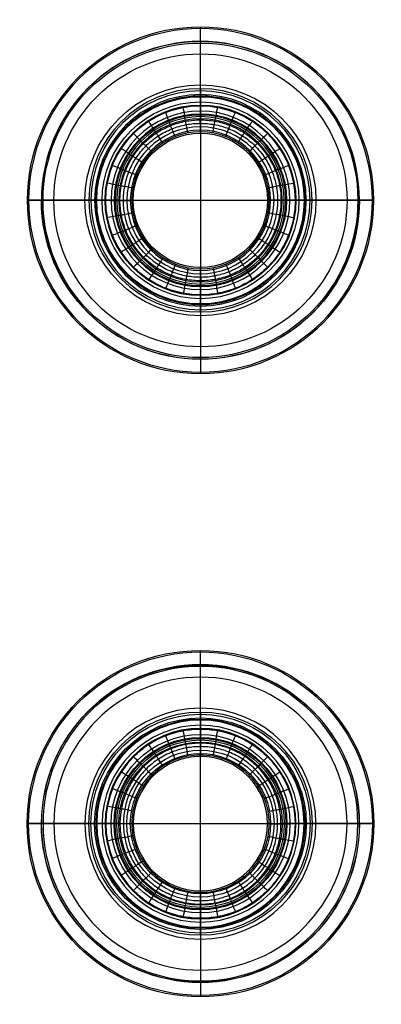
# Model space of a CAD drawing. Header units: millimetres. Extents: x -20 to 23, y -60 to 60.
import ezdxf

# ---------------------------------------------------------------- set-up
doc = ezdxf.new("R2010")
doc.units = ezdxf.units.MM
doc.layers.add('Vase 96', color=18, linetype='Continuous', true_color=0x000000)

msp = doc.modelspace()

# ---------------------------------------------------------------- linework, layer by layer
at = {"layer": 'Vase 96', "extrusion": (1, 0, 0)}
for centre, radius, start, end in [((0.57, 43.22, 1.52), 58.46, 324.8367, 4.5559), ((0.57, 43.22, 1.52), 56.7, 324.8367, 4.5559), ((50.84, 68.77, 1.52), 0.704, 310.9363, 0), ((50.84, 68.77, 1.52), 0.704, 0, 105.0575), ((23.91, 62.25, 1.52), 5.95, 291.2451, 0), ((23.91, 62.25, 1.52), 5.95, 0, 20.1868), ((26.35, 8.64, 1.52), 3.33, 5.3787, 35.1633), ((17.44, 59.87, 1.52), 12.84, 20.1868, 38.2135), ((23.91, 62.25, 1.52), 4.19, 0, 20.1868), ((23.91, 62.25, 1.52), 4.19, 291.2451, 0), ((26.7, 8.89, 1.52), 1.14, 318.4514, 0), ((17.44, 59.87, 1.52), 11.08, 20.1868, 49.0637), ((26.7, 8.89, 1.52), 1.14, 0, 35.1633), ((25.32, 10.11, 1.52), 2.98, 292.8272, 318.4514), ((-6.28, 41.2, 1.52), 43.02, 38.2135, 38.9883), ((24.43, 66.05, 1.52), 3.52, 38.9883, 74.9425), ((26.52, 7.28, 1.52), 0.088, 180, 270), ((26.52, 7.28, 1.52), 0.088, 112.8272, 180), ((30.35, 45.67, 1.52), 11.84, 111.2451, 148.8746), ((30.35, 45.67, 1.52), 13.6, 111.2451, 148.8746), ((28.17, 46.98, 1.52), 9.3, 148.8746, 175.4441), ((28.17, 46.98, 1.52), 11.06, 148.8746, 175.4441), ((-27.86, 29.67, 1.52), 11.06, 328.8746, 355.4441), ((-30.03, 30.98, 1.52), 13.6, 291.2451, 328.8746), ((-27.86, 29.67, 1.52), 9.3, 328.8746, 355.4441), ((-30.03, 30.98, 1.52), 11.84, 291.2451, 328.8746), ((-17.12, 16.78, 1.52), 11.08, 200.1868, 229.0637), ((-24.11, 10.6, 1.52), 3.52, 218.9883, 254.9425), ((-23.59, 14.41, 1.52), 4.19, 111.2451, 180), ((-23.59, 14.41, 1.52), 5.95, 111.2451, 180), ((-26.2, 69.37, 1.52), 0.088, 292.8272, 0), ((-26.2, 69.37, 1.52), 0.088, 0, 90), ((-25, 66.54, 1.52), 2.98, 112.8272, 138.4514), ((6.6, 35.46, 1.52), 43.02, 218.2135, 218.9883), ((-17.12, 16.78, 1.52), 12.84, 200.1868, 218.2135), ((-26.38, 67.76, 1.52), 1.14, 138.4514, 180), ((-26.38, 67.76, 1.52), 1.14, 180, 215.1633), ((-23.59, 14.41, 1.52), 4.19, 180, 200.1868), ((-26.03, 68.01, 1.52), 3.33, 185.3787, 215.1633), ((-23.59, 14.41, 1.52), 5.95, 180, 200.1868), ((-0.25, 33.43, 1.52), 56.7, 144.8367, 184.5559), ((-0.25, 33.43, 1.52), 58.46, 144.8367, 184.5559), ((-50.52, 7.88, 1.52), 0.704, 180, 285.0575), ((-50.52, 7.88, 1.52), 0.704, 130.9363, 180)]:
    msp.add_arc(centre, radius, start, end, dxfattribs=at)
at = {"layer": 'Vase 96'}
for centre, radius, start, end in [((1.52, 38, 43.22), 21.03, 0, 180), ((1.52, 38, 47.86), 20.85, 0, 180), ((1.52, 38, 52.7), 19.29, 0, 180), ((1.52, 38, 43.22), 19.27, 0, 180), ((1.52, 38, 68.77), 13.55, 0, 180), ((1.52, 38, 68.24), 13.3, 0, 180), ((1.52, 38, 69.47), 12.84, 0, 180), ((1.52, 38, 68.27), 10.84, 0, 180), ((1.52, 38, 67.81), 10.47, 0, 180), ((1.52, 38, 9.55), 10.36, 0, 180), ((1.52, 38, 63.69), 10.16, 0, 180), ((1.52, 38, 8.89), 10.16, 0, 180), ((1.52, 38, 62.25), 9.91, 0, 180), ((1.52, 38, 10.56), 8.92, 0, 180), ((1.52, 38, 64.3), 8.51, 0, 180), ((1.52, 38, 8.95), 8.33, 0, 180), ((1.52, 38, 43.22), 21.03, 180, 0), ((1.52, 38, 47.86), 20.85, 180, 0), ((1.52, 38, 43.22), 19.27, 180, 0), ((1.52, 38, 68.77), 13.55, 180, 0), ((1.52, 38, 68.24), 13.3, 180, 0), ((1.52, 38, 69.47), 12.84, 180, 0), ((1.52, 38, 68.27), 10.84, 180, 0), ((1.52, 38, 67.81), 10.47, 180, 0), ((1.52, 38, 9.55), 10.36, 180, 0), ((1.52, 38, 63.69), 10.16, 180, 0), ((1.52, 38, 8.89), 10.16, 180, 0), ((1.52, 38, 62.25), 9.91, 180, 0), ((1.52, 38, 10.56), 8.92, 180, 0), ((1.52, 38, 64.3), 8.51, 180, 0), ((1.52, 38, 8.95), 8.33, 180, 0), ((1.52, -37.68, 23.95), 19.29, 0, 180), ((1.52, -37.68, 28.93), 19.09, 0, 180), ((1.52, -37.68, 24.86), 17.78, 0, 180), ((1.52, -37.68, 18.96), 14.01, 0, 180), ((1.52, -37.68, 7.2), 12.66, 0, 180), ((1.52, -37.68, 7.2), 12.66, 0, 180), ((1.52, -37.68, 20.24), 12.63, 0, 180), ((1.52, -37.68, 18.31), 12.58, 0, 180), ((1.52, -37.68, 19.95), 11.94, 0, 180), ((1.52, -37.68, 69.37), 11.57, 0, 180), ((1.52, -37.68, 69.29), 11.52, 0, 180), ((1.52, -37.68, 69.46), 11.48, 90, 180), ((1.52, -37.68, 68.52), 10.44, 0, 180), ((1.52, -37.68, 14.41), 8.15, 0, 180), ((1.52, -37.68, 28.93), 19.09, 180, 0), ((1.52, -37.68, 24.86), 17.78, 180, 0), ((1.52, -37.68, 18.96), 14.01, 180, 0), ((1.52, -37.68, 7.2), 12.66, 180, 0), ((1.52, -37.68, 7.2), 12.66, 180, 0), ((1.52, -37.68, 20.24), 12.63, 180, 0), ((1.52, -37.68, 18.31), 12.58, 180, 0), ((1.52, -37.68, 19.95), 11.94, 180, 0), ((1.52, -37.68, 69.37), 11.57, 180, 0), ((1.52, -37.68, 69.29), 11.52, 180, 0), ((1.52, -37.68, 69.46), 11.48, 180, 270), ((1.52, -37.68, 68.52), 10.44, 180, 0), ((1.52, -37.68, 14.41), 8.15, 180, 0)]:
    msp.add_arc(centre, radius, start, end, dxfattribs=at)
at = {"layer": 'Vase 96', "extrusion": (-1, 0, 0)}
for centre, radius, start, end in [((-47.83, 46.98, -1.52), 11.06, 148.8746, 175.4441), ((-45.65, 45.67, -1.52), 13.6, 111.2451, 148.8746), ((-47.83, 46.98, -1.52), 9.3, 148.8746, 175.4441), ((-45.65, 45.67, -1.52), 11.84, 111.2451, 148.8746), ((-58.56, 59.87, -1.52), 11.08, 20.1868, 49.0637), ((-51.57, 66.05, -1.52), 3.52, 38.9883, 74.9425), ((-52.09, 62.25, -1.52), 4.19, 291.2451, 0), ((-52.09, 62.25, -1.52), 5.95, 291.2451, 0), ((-49.48, 7.28, -1.52), 0.088, 112.8272, 180), ((-49.48, 7.28, -1.52), 0.088, 180, 270), ((-50.68, 10.11, -1.52), 2.98, 292.8272, 318.4514), ((-82.28, 41.2, -1.52), 43.02, 38.2135, 38.9883), ((-58.56, 59.87, -1.52), 12.84, 20.1868, 38.2135), ((-49.3, 8.89, -1.52), 1.14, 318.4514, 0), ((-49.3, 8.89, -1.52), 1.14, 0, 35.1633), ((-52.09, 62.25, -1.52), 4.19, 0, 20.1868), ((-49.65, 8.64, -1.52), 3.33, 5.3787, 35.1633), ((-52.09, 62.25, -1.52), 5.95, 0, 20.1868), ((-75.43, 43.22, -1.52), 56.7, 324.8367, 4.5559), ((-75.43, 43.22, -1.52), 58.46, 324.8367, 4.5559), ((-25.16, 68.77, -1.52), 0.704, 0, 105.0575), ((-25.16, 68.77, -1.52), 0.704, 310.9363, 0), ((75.11, 33.43, -1.52), 58.46, 144.8367, 184.5559), ((75.11, 33.43, -1.52), 56.7, 144.8367, 184.5559), ((24.84, 7.88, -1.52), 0.704, 130.9363, 180), ((24.84, 7.88, -1.52), 0.704, 180, 285.0575), ((51.77, 14.41, -1.52), 5.95, 180, 200.1868), ((51.77, 14.41, -1.52), 5.95, 111.2451, 180), ((49.33, 68.01, -1.52), 3.33, 185.3787, 215.1633), ((58.24, 16.78, -1.52), 12.84, 200.1868, 218.2135), ((51.77, 14.41, -1.52), 4.19, 111.2451, 180), ((51.77, 14.41, -1.52), 4.19, 180, 200.1868), ((48.98, 67.76, -1.52), 1.14, 138.4514, 180), ((58.24, 16.78, -1.52), 11.08, 200.1868, 229.0637), ((48.98, 67.76, -1.52), 1.14, 180, 215.1633), ((50.36, 66.54, -1.52), 2.98, 112.8272, 138.4514), ((81.96, 35.46, -1.52), 43.02, 218.2135, 218.9883), ((51.25, 10.6, -1.52), 3.52, 218.9883, 254.9425), ((49.16, 69.37, -1.52), 0.088, 0, 90), ((49.16, 69.37, -1.52), 0.088, 292.8272, 0), ((45.33, 30.98, -1.52), 11.84, 291.2451, 328.8746), ((45.33, 30.98, -1.52), 13.6, 291.2451, 328.8746), ((47.51, 29.67, -1.52), 9.3, 328.8746, 355.4441), ((47.51, 29.67, -1.52), 11.06, 328.8746, 355.4441)]:
    msp.add_arc(centre, radius, start, end, dxfattribs=at)
at = {"layer": 'Vase 96', "extrusion": (0, 0, -1)}
for centre, radius, start, end in [((-1.52, 38, -47.72), 19.09, 0, 180), ((-1.52, 38, -51.79), 17.78, 0, 180), ((-1.52, 38, -57.69), 14.01, 0, 180), ((-1.52, 38, -69.45), 12.66, 0, 180), ((-1.52, 38, -69.45), 12.66, 0, 180), ((-1.52, 38, -56.41), 12.63, 0, 180), ((-1.52, 38, -58.35), 12.58, 0, 180), ((-1.52, 38, -56.71), 11.94, 0, 180), ((-1.52, 38, -7.28), 11.57, 0, 180), ((-1.52, 38, -7.36), 11.52, 0, 180), ((-1.52, 38, -7.19), 11.48, 0, 180), ((-1.52, 38, -7.19), 11.48, 0, 90), ((-1.52, 38, -8.14), 10.44, 0, 180), ((-1.52, 38, -62.25), 8.15, 0, 180), ((-1.52, 38, -52.7), 19.29, 180, 0), ((-1.52, 38, -47.72), 19.09, 180, 0), ((-1.52, 38, -51.79), 17.78, 180, 0), ((-1.52, 38, -57.69), 14.01, 180, 0), ((-1.52, 38, -69.45), 12.66, 180, 0), ((-1.52, 38, -69.45), 12.66, 180, 0), ((-1.52, 38, -56.41), 12.63, 180, 0), ((-1.52, 38, -58.35), 12.58, 180, 0), ((-1.52, 38, -56.71), 11.94, 180, 0), ((-1.52, 38, -7.28), 11.57, 180, 0), ((-1.52, 38, -7.36), 11.52, 180, 0), ((-1.52, 38, -7.19), 11.48, 270, 0), ((-1.52, 38, -8.14), 10.44, 180, 0), ((-1.52, 38, -62.25), 8.15, 180, 0), ((-1.52, -37.68, -33.43), 21.03, 0, 180), ((-1.52, -37.68, -28.79), 20.85, 0, 180), ((-1.52, -37.68, -33.43), 19.27, 0, 180), ((-1.52, -37.68, -7.88), 13.55, 0, 180), ((-1.52, -37.68, -8.41), 13.3, 0, 180), ((-1.52, -37.68, -7.18), 12.84, 0, 180), ((-1.52, -37.68, -8.39), 10.84, 0, 180), ((-1.52, -37.68, -8.84), 10.47, 0, 180), ((-1.52, -37.68, -67.1), 10.36, 0, 180), ((-1.52, -37.68, -12.96), 10.16, 0, 180), ((-1.52, -37.68, -67.76), 10.16, 0, 180), ((-1.52, -37.68, -14.41), 9.91, 0, 180), ((-1.52, -37.68, -66.09), 8.92, 0, 180), ((-1.52, -37.68, -12.35), 8.51, 0, 180), ((-1.52, -37.68, -33.43), 21.03, 180, 0), ((-1.52, -37.68, -28.79), 20.85, 180, 0), ((-1.52, -37.68, -23.95), 19.29, 180, 0), ((-1.52, -37.68, -33.43), 19.27, 180, 0), ((-1.52, -37.68, -7.88), 13.55, 180, 0), ((-1.52, -37.68, -8.41), 13.3, 180, 0), ((-1.52, -37.68, -7.18), 12.84, 180, 0), ((-1.52, -37.68, -8.39), 10.84, 180, 0), ((-1.52, -37.68, -8.84), 10.47, 180, 0), ((-1.52, -37.68, -67.1), 10.36, 180, 0), ((-1.52, -37.68, -12.96), 10.16, 180, 0), ((-1.52, -37.68, -67.76), 10.16, 180, 0), ((-1.52, -37.68, -14.41), 9.91, 180, 0), ((-1.52, -37.68, -66.09), 8.92, 180, 0), ((-1.52, -37.68, -12.35), 8.51, 180, 0)]:
    msp.add_arc(centre, radius, start, end, dxfattribs=at)
at = {"layer": 'Vase 96', "extrusion": (0, 1, 0)}
for centre, radius, start, end in [((-38.96, 43.22, 38), 58.46, 324.8367, 4.5559), ((8.3, 46.98, 38), 11.06, 4.5559, 31.1254), ((6.12, 45.67, 38), 13.6, 31.1254, 68.7549), ((11.32, 68.77, 38), 0.704, 360, 105.0575), ((11.32, 68.77, 38), 0.704, 310.9363, 360), ((11.32, 68.77, 38), 0.704, 310.9363, 0), ((12.05, 66.05, 38), 3.52, 105.0575, 141.0117), ((12.57, 62.25, 38), 4.19, 180, 248.7549), ((9.96, 7.28, 38), 0.088, 270, 0), ((9.96, 7.28, 38), 0.088, 0, 67.1728), ((42.76, 41.2, 38), 43.02, 141.0117, 141.7865), ((19.04, 59.87, 38), 12.84, 141.7865, 159.8132), ((9.77, 8.89, 38), 1.14, 180, 221.5486), ((9.77, 8.89, 38), 1.14, 144.8367, 180), ((10.13, 8.64, 38), 3.33, 144.8367, 174.6213), ((-13.17, 8.64, 38), 3.33, 5.3787, 35.1633), ((-22.09, 59.87, 38), 12.84, 20.1868, 38.2135), ((-15.62, 62.25, 38), 4.19, 291.2451, 0), ((-12.82, 8.89, 38), 1.14, 360, 35.1633), ((-12.82, 8.89, 38), 1.14, 318.4514, 360), ((35.91, 43.22, 38), 58.46, 175.4441, 215.1633), ((-45.8, 41.2, 38), 43.02, 38.2135, 38.9883), ((-15.1, 66.05, 38), 3.52, 38.9883, 74.9425), ((-13.01, 7.28, 38), 0.088, 180, 270), ((-13.01, 7.28, 38), 0.088, 112.8272, 180), ((-9.17, 45.67, 38), 13.6, 111.2451, 148.8746), ((-14.37, 68.77, 38), 0.704, 74.9425, 180), ((-14.37, 68.77, 38), 0.704, 180, 229.0637), ((-11.35, 46.98, 38), 11.06, 148.8746, 175.4441), ((-38.96, 33.43, -37.68), 56.7, 355.4441, 35.1633), ((8.3, 29.67, -37.68), 9.3, 328.8746, 355.4441), ((6.12, 30.98, -37.68), 11.84, 291.2451, 328.8746), ((19.04, 16.78, -37.68), 11.08, 200.1868, 229.0637), ((12.57, 14.41, -37.68), 5.95, 111.2451, 180), ((11.15, 66.54, -37.68), 2.98, 112.8272, 138.4514), ((12.57, 14.41, -37.68), 4.19, 180, 200.1868), ((12.57, 14.41, -37.68), 5.95, 180, 200.1868), ((-15.62, 14.41, -37.68), 5.95, 339.8132, 0), ((-15.62, 14.41, -37.68), 5.95, 0, 68.7549), ((35.91, 33.43, -37.68), 56.7, 144.8367, 184.5559), ((-15.62, 14.41, -37.68), 4.19, 339.8132, 360), ((-22.09, 16.78, -37.68), 11.08, 310.9363, 339.8132), ((-14.2, 66.54, -37.68), 2.98, 41.5486, 67.1728), ((-9.17, 30.98, -37.68), 11.84, 211.1254, 248.7549), ((-14.37, 7.88, -37.68), 0.704, 130.9363, 180), ((-11.35, 29.67, -37.68), 9.3, 184.5559, 211.1254)]:
    msp.add_arc(centre, radius, start, end, dxfattribs=at)
at = {"layer": 'Vase 96', "extrusion": (0, -1, 0)}
for centre, radius, start, end in [((38.96, 43.22, -38), 56.7, 175.4441, 215.1633), ((-8.3, 46.98, -38), 9.3, 148.8746, 175.4441), ((-6.12, 45.67, -38), 11.84, 111.2451, 148.8746), ((-19.04, 59.87, -38), 11.08, 20.1868, 49.0637), ((-12.57, 62.25, -38), 5.95, 291.2451, 0), ((-11.15, 10.11, -38), 2.98, 292.8272, 318.4514), ((-12.57, 62.25, -38), 4.19, 360, 20.1868), ((-12.57, 62.25, -38), 5.95, 0, 20.1868), ((15.62, 62.25, -38), 5.95, 180, 248.7549), ((15.62, 62.25, -38), 5.95, 159.8132, 180), ((-35.91, 43.22, -38), 56.7, 324.8367, 4.5559), ((15.62, 62.25, -38), 4.19, 159.8132, 180), ((22.09, 59.87, -38), 11.08, 130.9363, 159.8132), ((14.2, 10.11, -38), 2.98, 221.5486, 247.1728), ((9.17, 45.67, -38), 11.84, 31.1254, 68.7549), ((14.37, 68.77, -38), 0.704, 310.9363, 0), ((11.35, 46.98, -38), 9.3, 4.5559, 31.1254), ((38.96, 33.43, 37.68), 58.46, 144.8367, 184.5559), ((-8.3, 29.67, 37.68), 11.06, 184.5559, 211.1254), ((-6.12, 30.98, 37.68), 13.6, 211.1254, 248.7549), ((-11.32, 7.88, 37.68), 0.704, 180, 285.0575), ((-11.32, 7.88, 37.68), 0.704, 130.9363, 180), ((-11.32, 7.88, 37.68), 0.704, 130.9363, 180), ((-12.05, 10.6, 37.68), 3.52, 285.0575, 321.0117), ((-12.57, 14.41, 37.68), 4.19, 0, 68.7549), ((-9.96, 69.37, 37.68), 0.088, 90, 180), ((-9.96, 69.37, 37.68), 0.088, 180, 247.1728), ((-42.76, 35.46, 37.68), 43.02, 321.0117, 321.7865), ((-19.04, 16.78, 37.68), 12.84, 321.7865, 339.8132), ((-9.77, 67.76, 37.68), 1.14, 0, 41.5486), ((-9.77, 67.76, 37.68), 1.14, 324.8367, 0), ((-10.13, 68.01, 37.68), 3.33, 324.8367, 354.6213), ((13.17, 68.01, 37.68), 3.33, 185.3787, 215.1633), ((22.09, 16.78, 37.68), 12.84, 200.1868, 218.2135), ((15.62, 14.41, 37.68), 4.19, 111.2451, 180), ((12.82, 67.76, 37.68), 1.14, 138.4514, 180), ((12.82, 67.76, 37.68), 1.14, 180, 215.1633), ((-35.91, 33.43, 37.68), 58.46, 355.4441, 35.1633), ((45.8, 35.46, 37.68), 43.02, 218.2135, 218.9883), ((15.1, 10.6, 37.68), 3.52, 218.9883, 254.9425), ((13.01, 69.37, 37.68), 0.088, 0, 90), ((13.01, 69.37, 37.68), 0.088, 292.8272, 0), ((9.17, 30.98, 37.68), 13.6, 291.2451, 328.8746), ((14.37, 7.88, 37.68), 0.704, 254.9425, 0), ((14.37, 7.88, 37.68), 0.704, 0, 49.0637), ((11.35, 29.67, 37.68), 11.06, 328.8746, 355.4441)]:
    msp.add_arc(centre, radius, start, end, dxfattribs=at)
at = {"layer": 'Vase 96'}
for points, knots in [([(14.18, 38, 69.45), (14.18, 50.66, 69.45), (1.52, 50.66, 69.45), (-11.14, 50.66, 69.45), (-11.14, 38, 69.45)], [0, 0, 0, 19.885206, 19.885206, 39.770413, 39.770413, 39.770413]), ([(-11.14, 38, 69.45), (-11.14, 38, 69.45), (1.52, 38, 69.45), (14.18, 38, 69.45), (14.18, 38, 69.45)], [-39.770413, -39.770413, -39.770413, -19.885206, -19.885206, 0, 0, 0]), ([(-11.14, 38, 69.45), (-11.14, 25.34, 69.45), (1.52, 25.34, 69.45), (14.18, 25.34, 69.45), (14.18, 38, 69.45)], [-39.770413, -39.770413, -39.770413, -19.885206, -19.885206, 0, 0, 0]), ([(13.01, 38, 7.19), (13.01, 26.52, 7.19), (1.52, 26.52, 7.19), (-9.96, 26.52, 7.19), (-9.96, 38, 7.19)], [0, 0, 0, 18.038937, 18.038937, 36.077875, 36.077875, 36.077875]), ([(-11.14, -37.68, 7.2), (-11.14, -25.02, 7.2), (1.52, -25.02, 7.2), (14.18, -25.02, 7.2), (14.18, -37.68, 7.2)], [-39.770413, -39.770413, -39.770413, -19.885206, -19.885206, 0, 0, 0]), ([(-11.14, -37.68, 7.2), (-11.14, -37.68, 7.2), (1.52, -37.68, 7.2), (14.18, -37.68, 7.2), (14.18, -37.68, 7.2)], [-39.770413, -39.770413, -39.770413, -19.885206, -19.885206, 0, 0, 0]), ([(14.18, -37.68, 7.2), (14.18, -50.34, 7.2), (1.52, -50.34, 7.2), (-11.14, -50.34, 7.2), (-11.14, -37.68, 7.2)], [0, 0, 0, 19.885206, 19.885206, 39.770413, 39.770413, 39.770413])]:
    msp.add_rational_spline(points, [1, 0.707106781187, 1, 0.707106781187, 1], degree=2, knots=knots, dxfattribs=at)
for points in [[(1.52, 50.66, 69.45), (1.52, 38, 69.45), (1.52, 25.34, 69.45)], [(1.52, -50.34, 7.2), (1.52, -37.68, 7.2), (1.52, -25.02, 7.2)]]:
    msp.add_open_spline(points, degree=2, dxfattribs=at)
for points, knots in [([(0.01, 46.19, 8.95), (-0.02, 46.27, 8.37), (-0.19, 47.15, 7.82), (-0.29, 47.69, 7.53), (-0.44, 48.52, 7.22), (-0.57, 49.29, 7.19)], [0, 0, 0, 0, 1.408752, 2.104795, 3.723295, 3.723295, 3.723295, 3.723295]), ([(1.52, 46.33, 8.95), (1.51, 46.41, 8.37), (1.5, 47.31, 7.82), (1.5, 47.86, 7.53), (1.51, 48.7, 7.22), (1.52, 49.48, 7.19)], [0, 0, 0, 0, 1.408752, 2.104795, 3.723295, 3.723295, 3.723295, 3.723295]), ([(3.04, 46.19, 8.95), (3.04, 46.27, 8.37), (3.19, 47.16, 7.82), (3.29, 47.7, 7.53), (3.46, 48.52, 7.22), (3.61, 49.29, 7.19)], [0, 0, 0, 0, 1.408752, 2.104795, 3.723295, 3.723295, 3.723295, 3.723295]), ([(-1.54, 45.75, 8.95), (-1.58, 45.82, 8.37), (-1.93, 46.65, 7.82), (-2.13, 47.16, 7.53), (-2.43, 47.94, 7.22), (-2.7, 48.68, 7.19)], [0, 0, 0, 0, 1.408752, 2.104795, 3.723295, 3.723295, 3.723295, 3.723295]), ([(4.59, 45.75, 8.95), (4.61, 45.82, 8.37), (4.93, 46.67, 7.82), (5.13, 47.18, 7.53), (5.45, 47.95, 7.22), (5.75, 48.68, 7.19)], [0, 0, 0, 0, 1.408752, 2.104795, 3.723295, 3.723295, 3.723295, 3.723295]), ([(-8.25, 37.98, 7.59), (-8.25, 38.57, 7.59), (-8.14, 39.8, 7.59), (-7.62, 41.62, 7.59), (-6.72, 43.38, 7.59), (-5.45, 44.94, 7.59), (-3.89, 46.21, 7.59), (-2.14, 47.12, 7.59), (-0.32, 47.65, 7.59), (1.5, 47.82, 7.59), (3.32, 47.66, 7.59), (5.15, 47.14, 7.59), (6.9, 46.24, 7.59), (8.46, 44.97, 7.59), (9.74, 43.41, 7.59), (10.65, 41.67, 7.59), (11.18, 39.85, 7.59), (11.29, 38.62, 7.59), (11.29, 38.02, 7.59)], [0, 0, 0, 0, 1.52445, 3.140492, 4.823943, 6.543244, 8.262546, 9.945997, 11.562039, 13.086489, 14.610939, 16.22698, 17.910432, 19.629733, 21.349035, 23.032486, 24.648528, 26.172978, 26.172978, 26.172978, 26.172978]), ([(-7.83, 37.98, 7.81), (-7.83, 38.55, 7.81), (-7.72, 39.72, 7.81), (-7.23, 41.47, 7.81), (-6.36, 43.15, 7.81), (-5.15, 44.64, 7.81), (-3.66, 45.86, 7.81), (-1.99, 46.73, 7.81), (-0.24, 47.24, 7.81), (1.5, 47.4, 7.81), (3.25, 47.25, 7.81), (4.99, 46.75, 7.81), (6.67, 45.89, 7.81), (8.17, 44.68, 7.81), (9.39, 43.18, 7.81), (10.26, 41.51, 7.81), (10.76, 39.77, 7.81), (10.87, 38.59, 7.81), (10.87, 38.02, 7.81)], [0, 0, 0, 0, 1.52445, 3.140492, 4.823943, 6.543244, 8.262546, 9.945997, 11.562039, 13.086489, 14.610939, 16.22698, 17.910432, 19.629733, 21.349035, 23.032486, 24.648528, 26.172978, 26.172978, 26.172978, 26.172978]), ([(-3.04, 44.97, 8.95), (-3.09, 45.03, 8.37), (-3.59, 45.78, 7.82), (-3.89, 46.24, 7.53), (-4.34, 46.95, 7.22), (-4.76, 47.61, 7.19)], [0, 0, 0, 0, 1.408752, 2.104795, 3.723295, 3.723295, 3.723295, 3.723295]), ([(6.08, 44.97, 8.95), (6.12, 45.05, 8.37), (6.6, 45.81, 7.82), (6.9, 46.27, 7.53), (7.37, 46.96, 7.22), (7.81, 47.61, 7.19)], [0, 0, 0, 0, 1.408752, 2.104795, 3.723295, 3.723295, 3.723295, 3.723295]), ([(-4.37, 43.89, 8.95), (-4.43, 43.94, 8.37), (-5.08, 44.57, 7.82), (-5.47, 44.96, 7.53), (-6.05, 45.56, 7.22), (-6.6, 46.12, 7.19)], [0, 0, 0, 0, 1.408752, 2.104795, 3.723295, 3.723295, 3.723295, 3.723295]), ([(7.41, 43.89, 8.95), (7.46, 43.95, 8.37), (8.09, 44.6, 7.82), (8.48, 44.99, 7.53), (9.08, 45.57, 7.22), (9.64, 46.12, 7.19)], [0, 0, 0, 0, 1.408752, 2.104795, 3.723295, 3.723295, 3.723295, 3.723295]), ([(-5.45, 42.56, 8.95), (-5.52, 42.59, 8.37), (-6.28, 43.07, 7.82), (-6.74, 43.38, 7.53), (-7.44, 43.84, 7.22), (-8.09, 44.28, 7.19)], [0, 0, 0, 0, 1.408752, 2.104795, 3.723295, 3.723295, 3.723295, 3.723295]), ([(8.5, 42.56, 8.95), (8.56, 42.61, 8.37), (9.3, 43.12, 7.82), (9.76, 43.41, 7.53), (10.47, 43.87, 7.22), (11.14, 44.28, 7.19)], [0, 0, 0, 0, 1.408752, 2.104795, 3.723295, 3.723295, 3.723295, 3.723295]), ([(-6.22, 41.07, 8.95), (-6.3, 41.08, 8.37), (-7.14, 41.4, 7.82), (-7.65, 41.61, 7.53), (-8.43, 41.93, 7.22), (-9.15, 42.23, 7.19)], [0, 0, 0, 0, 1.408752, 2.104795, 3.723295, 3.723295, 3.723295, 3.723295]), ([(9.27, 41.07, 8.95), (9.34, 41.11, 8.37), (10.17, 41.45, 7.82), (10.68, 41.65, 7.53), (11.47, 41.95, 7.22), (12.2, 42.23, 7.19)], [0, 0, 0, 0, 1.408752, 2.104795, 3.723295, 3.723295, 3.723295, 3.723295]), ([(-6.67, 39.52, 8.95), (-6.75, 39.52, 8.37), (-7.64, 39.67, 7.82), (-8.18, 39.77, 7.53), (-9, 39.93, 7.22), (-9.77, 40.09, 7.19)], [0, 0, 0, 0, 1.408752, 2.104795, 3.723295, 3.723295, 3.723295, 3.723295]), ([(9.72, 39.52, 8.95), (9.79, 39.54, 8.37), (10.67, 39.72, 7.82), (11.21, 39.82, 7.53), (12.04, 39.96, 7.22), (12.82, 40.09, 7.19)], [0, 0, 0, 0, 1.408752, 2.104795, 3.723295, 3.723295, 3.723295, 3.723295]), ([(-9.96, 38, 7.19), (-9.18, 37.99, 7.22), (-8.34, 37.98, 7.53), (-7.79, 37.98, 7.82), (-6.89, 37.99, 8.37), (-6.81, 38, 8.95)], [-3.723295, -3.723295, -3.723295, -3.723295, -2.104795, -1.408752, 0, 0, 0, 0]), ([(11.29, 38.02, 7.59), (11.29, 37.43, 7.59), (11.18, 36.2, 7.59), (10.66, 34.38, 7.59), (9.76, 32.62, 7.59), (8.5, 31.06, 7.59), (6.94, 29.79, 7.59), (5.19, 28.88, 7.59), (3.37, 28.35, 7.59), (1.55, 28.18, 7.59), (-0.28, 28.34, 7.59), (-2.1, 28.86, 7.59), (-3.85, 29.76, 7.59), (-5.42, 31.03, 7.59), (-6.69, 32.59, 7.59), (-7.6, 34.33, 7.59), (-8.13, 36.15, 7.59), (-8.24, 37.38, 7.59), (-8.25, 37.98, 7.59)], [0, 0, 0, 0, 1.52445, 3.140492, 4.823943, 6.543244, 8.262546, 9.945997, 11.562039, 13.086489, 14.610939, 16.22698, 17.910432, 19.629733, 21.349035, 23.032486, 24.648528, 26.172978, 26.172978, 26.172978, 26.172978]), ([(10.87, 38.02, 7.81), (10.88, 37.45, 7.81), (10.77, 36.28, 7.81), (10.27, 34.53, 7.81), (9.41, 32.85, 7.81), (8.2, 31.36, 7.81), (6.71, 30.14, 7.81), (5.03, 29.27, 7.81), (3.29, 28.76, 7.81), (1.55, 28.6, 7.81), (-0.2, 28.75, 7.81), (-1.94, 29.25, 7.81), (-3.62, 30.11, 7.81), (-5.12, 31.32, 7.81), (-6.34, 32.82, 7.81), (-7.21, 34.49, 7.81), (-7.72, 36.23, 7.81), (-7.83, 37.41, 7.81), (-7.83, 37.98, 7.81)], [0, 0, 0, 0, 1.52445, 3.140492, 4.823943, 6.543244, 8.262546, 9.945997, 11.562039, 13.086489, 14.610939, 16.22698, 17.910432, 19.629733, 21.349035, 23.032486, 24.648528, 26.172978, 26.172978, 26.172978, 26.172978]), ([(9.85, 38, 8.95), (9.93, 38.01, 8.37), (10.83, 38.02, 7.82), (11.38, 38.02, 7.53), (12.22, 38.01, 7.22), (13.01, 38, 7.19)], [0, 0, 0, 0, 1.408752, 2.104795, 3.723295, 3.723295, 3.723295, 3.723295]), ([(13.01, 38, 7.19), (12.22, 38.01, 7.22), (11.38, 38.02, 7.53), (10.83, 38.02, 7.82), (9.93, 38.01, 8.37), (9.85, 38, 8.95)], [-3.723295, -3.723295, -3.723295, -3.723295, -2.104795, -1.408752, 0, 0, 0, 0]), ([(-6.67, 36.48, 8.95), (-6.74, 36.46, 8.37), (-7.63, 36.28, 7.82), (-8.17, 36.18, 7.53), (-9, 36.04, 7.22), (-9.77, 35.91, 7.19)], [0, 0, 0, 0, 1.408752, 2.104795, 3.723295, 3.723295, 3.723295, 3.723295]), ([(9.72, 36.48, 8.95), (9.79, 36.48, 8.37), (10.68, 36.33, 7.82), (11.22, 36.23, 7.53), (12.05, 36.07, 7.22), (12.82, 35.91, 7.19)], [0, 0, 0, 0, 1.408752, 2.104795, 3.723295, 3.723295, 3.723295, 3.723295]), ([(-6.22, 34.93, 8.95), (-6.29, 34.89, 8.37), (-7.13, 34.55, 7.82), (-7.64, 34.35, 7.53), (-8.42, 34.05, 7.22), (-9.15, 33.77, 7.19)], [0, 0, 0, 0, 1.408752, 2.104795, 3.723295, 3.723295, 3.723295, 3.723295]), ([(9.27, 34.93, 8.95), (9.35, 34.92, 8.37), (10.19, 34.59, 7.82), (10.7, 34.39, 7.53), (11.48, 34.07, 7.22), (12.2, 33.77, 7.19)], [0, 0, 0, 0, 1.408752, 2.104795, 3.723295, 3.723295, 3.723295, 3.723295]), ([(-5.45, 33.44, 8.95), (-5.51, 33.39, 8.37), (-6.26, 32.88, 7.82), (-6.72, 32.59, 7.53), (-7.43, 32.13, 7.22), (-8.09, 31.72, 7.19)], [0, 0, 0, 0, 1.408752, 2.104795, 3.723295, 3.723295, 3.723295, 3.723295]), ([(8.5, 33.44, 8.95), (8.57, 33.41, 8.37), (9.33, 32.92, 7.82), (9.79, 32.62, 7.53), (10.49, 32.16, 7.22), (11.14, 31.72, 7.19)], [0, 0, 0, 0, 1.408752, 2.104795, 3.723295, 3.723295, 3.723295, 3.723295]), ([(-4.37, 32.11, 8.95), (-4.42, 32.05, 8.37), (-5.04, 31.4, 7.82), (-5.43, 31.01, 7.53), (-6.03, 30.43, 7.22), (-6.6, 29.88, 7.19)], [0, 0, 0, 0, 1.408752, 2.104795, 3.723295, 3.723295, 3.723295, 3.723295]), ([(7.41, 32.11, 8.95), (7.48, 32.06, 8.37), (8.12, 31.43, 7.82), (8.51, 31.04, 7.53), (9.1, 30.44, 7.22), (9.64, 29.88, 7.19)], [0, 0, 0, 0, 1.408752, 2.104795, 3.723295, 3.723295, 3.723295, 3.723295]), ([(-3.04, 31.03, 8.95), (-3.07, 30.95, 8.37), (-3.55, 30.19, 7.82), (-3.85, 29.73, 7.53), (-4.32, 29.04, 7.22), (-4.76, 28.39, 7.19)], [0, 0, 0, 0, 1.408752, 2.104795, 3.723295, 3.723295, 3.723295, 3.723295]), ([(-1.54, 30.25, 8.95), (-1.56, 30.18, 8.37), (-1.88, 29.33, 7.82), (-2.08, 28.82, 7.53), (-2.4, 28.05, 7.22), (-2.7, 27.32, 7.19)], [0, 0, 0, 0, 1.408752, 2.104795, 3.723295, 3.723295, 3.723295, 3.723295]), ([(4.59, 30.25, 8.95), (4.63, 30.18, 8.37), (4.97, 29.35, 7.82), (5.17, 28.84, 7.53), (5.47, 28.06, 7.22), (5.75, 27.32, 7.19)], [0, 0, 0, 0, 1.408752, 2.104795, 3.723295, 3.723295, 3.723295, 3.723295]), ([(6.08, 31.03, 8.95), (6.13, 30.97, 8.37), (6.64, 30.22, 7.82), (6.94, 29.76, 7.53), (7.39, 29.05, 7.22), (7.81, 28.39, 7.19)], [0, 0, 0, 0, 1.408752, 2.104795, 3.723295, 3.723295, 3.723295, 3.723295]), ([(0.01, 29.81, 8.95), (0, 29.73, 8.37), (-0.15, 28.84, 7.82), (-0.25, 28.3, 7.53), (-0.41, 27.48, 7.22), (-0.57, 26.71, 7.19)], [0, 0, 0, 0, 1.408752, 2.104795, 3.723295, 3.723295, 3.723295, 3.723295]), ([(1.52, 29.67, 8.95), (1.53, 29.59, 8.37), (1.55, 28.69, 7.82), (1.55, 28.14, 7.53), (1.54, 27.3, 7.22), (1.52, 26.52, 7.19)], [0, 0, 0, 0, 1.408752, 2.104795, 3.723295, 3.723295, 3.723295, 3.723295]), ([(3.04, 29.81, 8.95), (3.06, 29.73, 8.37), (3.24, 28.85, 7.82), (3.34, 28.31, 7.53), (3.48, 27.48, 7.22), (3.61, 26.71, 7.19)], [0, 0, 0, 0, 1.408752, 2.104795, 3.723295, 3.723295, 3.723295, 3.723295]), ([(-9.96, -37.68, 69.46), (-9.96, -36.98, 69.46), (-9.83, -35.54, 69.46), (-9.21, -33.4, 69.46), (-8.15, -31.34, 69.46), (-6.66, -29.5, 69.46), (-4.82, -28.01, 69.46), (-2.76, -26.94, 69.46), (-0.62, -26.33, 69.46), (1.52, -26.13, 69.46), (3.67, -26.33, 69.46), (5.81, -26.94, 69.46), (7.86, -28.01, 69.46), (9.7, -29.5, 69.46), (11.19, -31.34, 69.46), (12.26, -33.4, 69.46), (12.87, -35.54, 69.46), (13.01, -36.98, 69.46), (13.01, -37.68, 69.46)], [-26.172978, -26.172978, -26.172978, -26.172978, -24.648528, -23.032486, -21.349035, -19.629733, -17.910432, -16.22698, -14.610939, -13.086489, -11.562039, -9.945997, -8.262546, -6.543244, -4.823943, -3.140492, -1.52445, 0, 0, 0, 0]), ([(1.52, -29.35, 67.7), (1.53, -29.27, 68.28), (1.55, -28.37, 68.83), (1.55, -27.82, 69.12), (1.54, -26.98, 69.44), (1.52, -26.2, 69.46)], [0, 0, 0, 0, 1.408752, 2.104795, 3.723295, 3.723295, 3.723295, 3.723295]), ([(-1.54, -29.93, 67.7), (-1.56, -29.86, 68.28), (-1.88, -29.01, 68.83), (-2.08, -28.5, 69.12), (-2.4, -27.73, 69.44), (-2.7, -27, 69.46)], [0, 0, 0, 0, 1.408752, 2.104795, 3.723295, 3.723295, 3.723295, 3.723295]), ([(0.01, -29.49, 67.7), (0, -29.41, 68.28), (-0.15, -28.52, 68.83), (-0.25, -27.98, 69.12), (-0.41, -27.16, 69.44), (-0.57, -26.39, 69.46)], [0, 0, 0, 0, 1.408752, 2.104795, 3.723295, 3.723295, 3.723295, 3.723295]), ([(3.04, -29.49, 67.7), (3.06, -29.41, 68.28), (3.24, -28.53, 68.83), (3.34, -27.99, 69.12), (3.48, -27.16, 69.44), (3.61, -26.39, 69.46)], [0, 0, 0, 0, 1.408752, 2.104795, 3.723295, 3.723295, 3.723295, 3.723295]), ([(4.59, -29.93, 67.7), (4.63, -29.87, 68.28), (4.97, -29.03, 68.83), (5.17, -28.52, 69.12), (5.47, -27.74, 69.44), (5.75, -27, 69.46)], [0, 0, 0, 0, 1.408752, 2.104795, 3.723295, 3.723295, 3.723295, 3.723295]), ([(11.29, -37.7, 69.06), (11.29, -37.11, 69.06), (11.18, -35.88, 69.06), (10.66, -34.06, 69.06), (9.76, -32.3, 69.06), (8.5, -30.74, 69.06), (6.94, -29.47, 69.06), (5.19, -28.56, 69.06), (3.37, -28.03, 69.06), (1.55, -27.86, 69.06), (-0.28, -28.02, 69.06), (-2.1, -28.54, 69.06), (-3.85, -29.44, 69.06), (-5.42, -30.71, 69.06), (-6.69, -32.27, 69.06), (-7.6, -34.02, 69.06), (-8.13, -35.83, 69.06), (-8.24, -37.06, 69.06), (-8.25, -37.66, 69.06)], [0, 0, 0, 0, 1.52445, 3.140492, 4.823943, 6.543244, 8.262546, 9.945997, 11.562039, 13.086489, 14.610939, 16.22698, 17.910432, 19.629733, 21.349035, 23.032486, 24.648528, 26.172978, 26.172978, 26.172978, 26.172978]), ([(10.87, -37.7, 68.85), (10.88, -37.13, 68.85), (10.77, -35.96, 68.85), (10.27, -34.21, 68.85), (9.41, -32.54, 68.85), (8.2, -31.04, 68.85), (6.71, -29.82, 68.85), (5.03, -28.95, 68.85), (3.29, -28.44, 68.85), (1.55, -28.28, 68.85), (-0.2, -28.43, 68.85), (-1.94, -28.93, 68.85), (-3.62, -29.79, 68.85), (-5.12, -31, 68.85), (-6.34, -32.5, 68.85), (-7.21, -34.17, 68.85), (-7.72, -35.91, 68.85), (-7.83, -37.09, 68.85), (-7.83, -37.66, 68.85)], [0, 0, 0, 0, 1.52445, 3.140492, 4.823943, 6.543244, 8.262546, 9.945997, 11.562039, 13.086489, 14.610939, 16.22698, 17.910432, 19.629733, 21.349035, 23.032486, 24.648528, 26.172978, 26.172978, 26.172978, 26.172978]), ([(-3.04, -30.71, 67.7), (-3.07, -30.63, 68.28), (-3.55, -29.87, 68.83), (-3.85, -29.41, 69.12), (-4.32, -28.72, 69.44), (-4.76, -28.07, 69.46)], [0, 0, 0, 0, 1.408752, 2.104795, 3.723295, 3.723295, 3.723295, 3.723295]), ([(6.08, -30.71, 67.7), (6.13, -30.65, 68.28), (6.64, -29.9, 68.83), (6.94, -29.44, 69.12), (7.39, -28.73, 69.44), (7.81, -28.07, 69.46)], [0, 0, 0, 0, 1.408752, 2.104795, 3.723295, 3.723295, 3.723295, 3.723295]), ([(9.85, -37.68, 67.7), (9.85, -37.17, 67.7), (9.76, -36.13, 67.7), (9.31, -34.57, 67.7), (8.54, -33.08, 67.7), (7.46, -31.75, 67.7), (6.12, -30.67, 67.7), (4.63, -29.89, 67.7), (3.08, -29.45, 67.7), (1.52, -29.3, 67.7), (-0.03, -29.45, 67.7), (-1.58, -29.89, 67.7), (-3.08, -30.67, 67.7), (-4.41, -31.75, 67.7), (-5.49, -33.08, 67.7), (-6.27, -34.57, 67.7), (-6.71, -36.13, 67.7), (-6.81, -37.17, 67.7), (-6.81, -37.68, 67.7)], [0, 0, 0, 0, 1.52445, 3.140492, 4.823943, 6.543244, 8.262546, 9.945997, 11.562039, 13.086489, 14.610939, 16.22698, 17.910432, 19.629733, 21.349035, 23.032486, 24.648528, 26.172978, 26.172978, 26.172978, 26.172978]), ([(-4.37, -31.79, 67.7), (-4.42, -31.73, 68.28), (-5.04, -31.08, 68.83), (-5.43, -30.69, 69.12), (-6.03, -30.11, 69.44), (-6.6, -29.56, 69.46)], [0, 0, 0, 0, 1.408752, 2.104795, 3.723295, 3.723295, 3.723295, 3.723295]), ([(7.41, -31.79, 67.7), (7.48, -31.74, 68.28), (8.12, -31.11, 68.83), (8.51, -30.72, 69.12), (9.1, -30.12, 69.44), (9.64, -29.56, 69.46)], [0, 0, 0, 0, 1.408752, 2.104795, 3.723295, 3.723295, 3.723295, 3.723295]), ([(-5.45, -33.12, 67.7), (-5.51, -33.07, 68.28), (-6.26, -32.57, 68.83), (-6.72, -32.27, 69.12), (-7.43, -31.82, 69.44), (-8.09, -31.4, 69.46)], [0, 0, 0, 0, 1.408752, 2.104795, 3.723295, 3.723295, 3.723295, 3.723295]), ([(8.5, -33.12, 67.7), (8.57, -33.09, 68.28), (9.33, -32.61, 68.83), (9.79, -32.3, 69.12), (10.49, -31.84, 69.44), (11.14, -31.4, 69.46)], [0, 0, 0, 0, 1.408752, 2.104795, 3.723295, 3.723295, 3.723295, 3.723295]), ([(-6.22, -34.61, 67.7), (-6.29, -34.57, 68.28), (-7.13, -34.23, 68.83), (-7.64, -34.03, 69.12), (-8.42, -33.73, 69.44), (-9.15, -33.45, 69.46)], [0, 0, 0, 0, 1.408752, 2.104795, 3.723295, 3.723295, 3.723295, 3.723295]), ([(9.27, -34.61, 67.7), (9.35, -34.6, 68.28), (10.19, -34.28, 68.83), (10.7, -34.07, 69.12), (11.48, -33.75, 69.44), (12.2, -33.45, 69.46)], [0, 0, 0, 0, 1.408752, 2.104795, 3.723295, 3.723295, 3.723295, 3.723295]), ([(-6.67, -36.16, 67.7), (-6.74, -36.14, 68.28), (-7.63, -35.96, 68.83), (-8.17, -35.86, 69.12), (-9, -35.72, 69.44), (-9.77, -35.59, 69.46)], [0, 0, 0, 0, 1.408752, 2.104795, 3.723295, 3.723295, 3.723295, 3.723295]), ([(9.72, -36.16, 67.7), (9.79, -36.16, 68.28), (10.68, -36.01, 68.83), (11.22, -35.91, 69.12), (12.05, -35.75, 69.44), (12.82, -35.59, 69.46)], [0, 0, 0, 0, 1.408752, 2.104795, 3.723295, 3.723295, 3.723295, 3.723295]), ([(-9.96, -37.68, 69.46), (-9.18, -37.67, 69.44), (-8.34, -37.66, 69.12), (-7.79, -37.66, 68.83), (-6.89, -37.67, 68.28), (-6.81, -37.68, 67.7)], [-3.723295, -3.723295, -3.723295, -3.723295, -2.104795, -1.408752, 0, 0, 0, 0]), ([(13.01, -37.68, 69.46), (13.01, -38.38, 69.46), (12.87, -39.82, 69.46), (12.26, -41.96, 69.46), (11.19, -44.02, 69.46), (9.7, -45.86, 69.46), (7.86, -47.35, 69.46), (5.81, -48.42, 69.46), (3.67, -49.03, 69.46), (1.52, -49.23, 69.46), (-0.62, -49.03, 69.46), (-2.76, -48.42, 69.46), (-4.82, -47.35, 69.46), (-6.66, -45.86, 69.46), (-8.15, -44.02, 69.46), (-9.21, -41.96, 69.46), (-9.83, -39.82, 69.46), (-9.96, -38.38, 69.46), (-9.96, -37.68, 69.46)], [-26.172978, -26.172978, -26.172978, -26.172978, -24.648528, -23.032486, -21.349035, -19.629733, -17.910432, -16.22698, -14.610939, -13.086489, -11.562039, -9.945997, -8.262546, -6.543244, -4.823943, -3.140492, -1.52445, 0, 0, 0, 0]), ([(-8.25, -37.66, 69.06), (-8.25, -38.25, 69.06), (-8.14, -39.48, 69.06), (-7.62, -41.3, 69.06), (-6.72, -43.06, 69.06), (-5.45, -44.62, 69.06), (-3.89, -45.89, 69.06), (-2.14, -46.8, 69.06), (-0.32, -47.33, 69.06), (1.5, -47.5, 69.06), (3.32, -47.34, 69.06), (5.15, -46.82, 69.06), (6.9, -45.92, 69.06), (8.46, -44.65, 69.06), (9.74, -43.09, 69.06), (10.65, -41.35, 69.06), (11.18, -39.53, 69.06), (11.29, -38.3, 69.06), (11.29, -37.7, 69.06)], [0, 0, 0, 0, 1.52445, 3.140492, 4.823943, 6.543244, 8.262546, 9.945997, 11.562039, 13.086489, 14.610939, 16.22698, 17.910432, 19.629733, 21.349035, 23.032486, 24.648528, 26.172978, 26.172978, 26.172978, 26.172978]), ([(-7.83, -37.66, 68.85), (-7.83, -38.23, 68.85), (-7.72, -39.4, 68.85), (-7.23, -41.15, 68.85), (-6.36, -42.83, 68.85), (-5.15, -44.32, 68.85), (-3.66, -45.54, 68.85), (-1.99, -46.41, 68.85), (-0.24, -46.92, 68.85), (1.5, -47.08, 68.85), (3.25, -46.93, 68.85), (4.99, -46.43, 68.85), (6.67, -45.57, 68.85), (8.17, -44.36, 68.85), (9.39, -42.86, 68.85), (10.26, -41.19, 68.85), (10.76, -39.45, 68.85), (10.87, -38.27, 68.85), (10.87, -37.7, 68.85)], [0, 0, 0, 0, 1.52445, 3.140492, 4.823943, 6.543244, 8.262546, 9.945997, 11.562039, 13.086489, 14.610939, 16.22698, 17.910432, 19.629733, 21.349035, 23.032486, 24.648528, 26.172978, 26.172978, 26.172978, 26.172978]), ([(-6.81, -37.68, 67.7), (-6.81, -38.19, 67.7), (-6.71, -39.24, 67.7), (-6.27, -40.79, 67.7), (-5.49, -42.28, 67.7), (-4.41, -43.61, 67.7), (-3.08, -44.7, 67.7), (-1.58, -45.47, 67.7), (-0.03, -45.92, 67.7), (1.52, -46.06, 67.7), (3.08, -45.92, 67.7), (4.63, -45.47, 67.7), (6.12, -44.7, 67.7), (7.46, -43.61, 67.7), (8.54, -42.28, 67.7), (9.31, -40.79, 67.7), (9.76, -39.24, 67.7), (9.85, -38.19, 67.7), (9.85, -37.68, 67.7)], [0, 0, 0, 0, 1.52445, 3.140492, 4.823943, 6.543244, 8.262546, 9.945997, 11.562039, 13.086489, 14.610939, 16.22698, 17.910432, 19.629733, 21.349035, 23.032486, 24.648528, 26.172978, 26.172978, 26.172978, 26.172978]), ([(9.85, -37.68, 67.7), (9.93, -37.69, 68.28), (10.83, -37.7, 68.83), (11.38, -37.7, 69.12), (12.22, -37.69, 69.44), (13.01, -37.68, 69.46)], [0, 0, 0, 0, 1.408752, 2.104795, 3.723295, 3.723295, 3.723295, 3.723295]), ([(9.85, -37.68, 67.7), (9.93, -37.69, 68.28), (10.83, -37.7, 68.83), (11.38, -37.7, 69.12), (12.22, -37.69, 69.44), (13.01, -37.68, 69.46)], [0, 0, 0, 0, 1.408752, 2.104795, 3.723295, 3.723295, 3.723295, 3.723295]), ([(-6.67, -39.2, 67.7), (-6.75, -39.2, 68.28), (-7.64, -39.35, 68.83), (-8.18, -39.45, 69.12), (-9, -39.61, 69.44), (-9.77, -39.77, 69.46)], [0, 0, 0, 0, 1.408752, 2.104795, 3.723295, 3.723295, 3.723295, 3.723295]), ([(9.72, -39.2, 67.7), (9.79, -39.22, 68.28), (10.67, -39.4, 68.83), (11.21, -39.5, 69.12), (12.04, -39.64, 69.44), (12.82, -39.77, 69.46)], [0, 0, 0, 0, 1.408752, 2.104795, 3.723295, 3.723295, 3.723295, 3.723295]), ([(-6.22, -40.75, 67.7), (-6.3, -40.77, 68.28), (-7.14, -41.09, 68.83), (-7.65, -41.29, 69.12), (-8.43, -41.61, 69.44), (-9.15, -41.91, 69.46)], [0, 0, 0, 0, 1.408752, 2.104795, 3.723295, 3.723295, 3.723295, 3.723295]), ([(9.27, -40.75, 67.7), (9.34, -40.79, 68.28), (10.17, -41.13, 68.83), (10.68, -41.33, 69.12), (11.47, -41.63, 69.44), (12.2, -41.91, 69.46)], [0, 0, 0, 0, 1.408752, 2.104795, 3.723295, 3.723295, 3.723295, 3.723295]), ([(-5.45, -42.24, 67.7), (-5.52, -42.27, 68.28), (-6.28, -42.76, 68.83), (-6.74, -43.06, 69.12), (-7.44, -43.52, 69.44), (-8.09, -43.96, 69.46)], [0, 0, 0, 0, 1.408752, 2.104795, 3.723295, 3.723295, 3.723295, 3.723295]), ([(8.5, -42.24, 67.7), (8.56, -42.29, 68.28), (9.3, -42.8, 68.83), (9.76, -43.1, 69.12), (10.47, -43.55, 69.44), (11.14, -43.96, 69.46)], [0, 0, 0, 0, 1.408752, 2.104795, 3.723295, 3.723295, 3.723295, 3.723295]), ([(-4.37, -43.57, 67.7), (-4.43, -43.62, 68.28), (-5.08, -44.25, 68.83), (-5.47, -44.64, 69.12), (-6.05, -45.24, 69.44), (-6.6, -45.8, 69.46)], [0, 0, 0, 0, 1.408752, 2.104795, 3.723295, 3.723295, 3.723295, 3.723295]), ([(7.41, -43.57, 67.7), (7.46, -43.64, 68.28), (8.09, -44.28, 68.83), (8.48, -44.67, 69.12), (9.08, -45.25, 69.44), (9.64, -45.8, 69.46)], [0, 0, 0, 0, 1.408752, 2.104795, 3.723295, 3.723295, 3.723295, 3.723295]), ([(-3.04, -44.65, 67.7), (-3.09, -44.71, 68.28), (-3.59, -45.46, 68.83), (-3.89, -45.92, 69.12), (-4.34, -46.63, 69.44), (-4.76, -47.29, 69.46)], [0, 0, 0, 0, 1.408752, 2.104795, 3.723295, 3.723295, 3.723295, 3.723295]), ([(-1.54, -45.43, 67.7), (-1.58, -45.5, 68.28), (-1.93, -46.33, 68.83), (-2.13, -46.84, 69.12), (-2.43, -47.62, 69.44), (-2.7, -48.36, 69.46)], [0, 0, 0, 0, 1.408752, 2.104795, 3.723295, 3.723295, 3.723295, 3.723295]), ([(4.59, -45.43, 67.7), (4.61, -45.5, 68.28), (4.93, -46.35, 68.83), (5.13, -46.86, 69.12), (5.45, -47.63, 69.44), (5.75, -48.36, 69.46)], [0, 0, 0, 0, 1.408752, 2.104795, 3.723295, 3.723295, 3.723295, 3.723295]), ([(6.08, -44.65, 67.7), (6.12, -44.73, 68.28), (6.6, -45.49, 68.83), (6.9, -45.95, 69.12), (7.37, -46.64, 69.44), (7.81, -47.29, 69.46)], [0, 0, 0, 0, 1.408752, 2.104795, 3.723295, 3.723295, 3.723295, 3.723295]), ([(0.01, -45.87, 67.7), (-0.02, -45.95, 68.28), (-0.19, -46.83, 68.83), (-0.29, -47.37, 69.12), (-0.44, -48.2, 69.44), (-0.57, -48.97, 69.46)], [0, 0, 0, 0, 1.408752, 2.104795, 3.723295, 3.723295, 3.723295, 3.723295]), ([(1.52, -46.01, 67.7), (1.51, -46.09, 68.28), (1.5, -46.99, 68.83), (1.5, -47.54, 69.12), (1.51, -48.38, 69.44), (1.52, -49.16, 69.46)], [0, 0, 0, 0, 1.408752, 2.104795, 3.723295, 3.723295, 3.723295, 3.723295]), ([(3.04, -45.87, 67.7), (3.04, -45.95, 68.28), (3.19, -46.84, 68.83), (3.29, -47.38, 69.12), (3.46, -48.2, 69.44), (3.61, -48.97, 69.46)], [0, 0, 0, 0, 1.408752, 2.104795, 3.723295, 3.723295, 3.723295, 3.723295])]:
    msp.add_open_spline(points, degree=3, knots=knots, dxfattribs=at)

doc.saveas('drawing.dxf')
